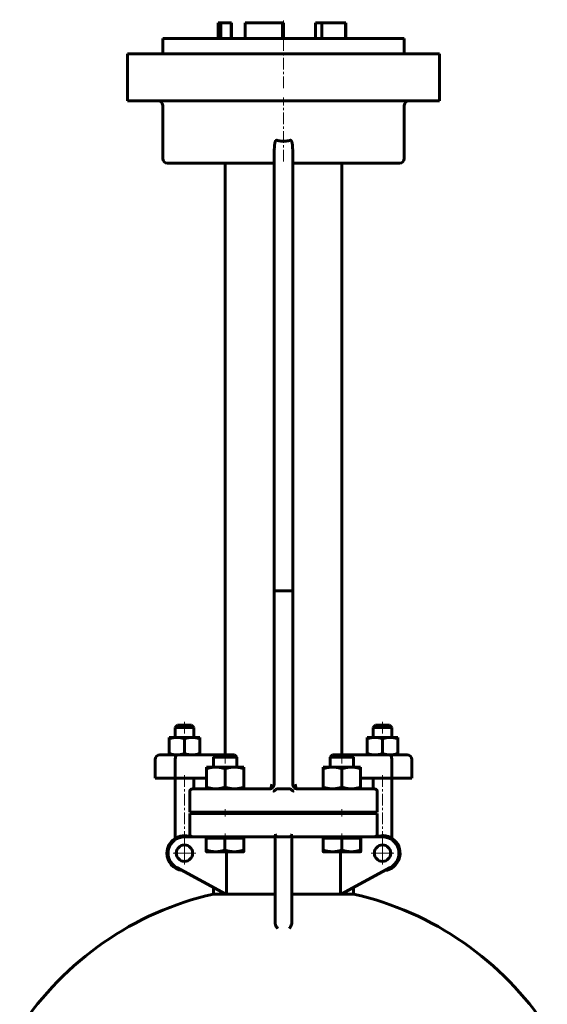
# Model space of a CAD drawing. Header units: millimetres. Extents: x -255 to 255, y -678 to 678.
# Tile 2 of 2: x -169 to 169, y 47 to 678. Entities that reach past the tile are written whole.
import ezdxf

# ---------------------------------------------------------------- set-up
doc = ezdxf.new("R2010")
doc.units = ezdxf.units.MM
doc.linetypes.add('K5LT_AXLED', pattern=[12, 7.5, -1.5, 1.5, -1.5])
doc.linetypes.add('K5LT_BASIC', pattern=[0])
doc.layers.add('Системный слой (1)', color=7, linetype='Continuous', true_color=0x6c6c6c)

# ---------------------------------------------------------------- blocks, each defined once
blk = doc.blocks.new('U0')
at = {"layer": 'Системный слой (1)', "color": 143, "linetype": 'K5LT_BASIC', "lineweight": 60, "true_color": 0x33acca}
for start, end in [(270, 323.04309), (323.04309, 0)]:
    blk.add_arc((-9, 188), 3, start, end, dxfattribs=at)
blk = doc.blocks.new('U1')
at = {"layer": 'Системный слой (1)', "color": 143, "linetype": 'K5LT_BASIC', "lineweight": 60, "true_color": 0x33acca}
for p, q in [((57.52, 185), (57.52, 191.75)), ((57.52, 169.25), (57.52, 170))]:
    blk.add_line(p, q, dxfattribs=at)
blk = doc.blocks.new('U3')
at = {"layer": 'Системный слой (1)', "color": 143, "linetype": 'K5LT_BASIC', "lineweight": 60, "true_color": 0x33acca}
for start, end in [(180, 236.85392), (236.85392, 255.77821), (255.77821, 270)]:
    blk.add_arc((9, 188), 3, start, end, dxfattribs=at)
blk = doc.blocks.new('U4')
at = {"layer": 'Системный слой (1)', "color": 143, "linetype": 'K5LT_BASIC', "lineweight": 60, "true_color": 0x33acca}
for p, q in [((-5.25, 117.49), (-36.55, 117.49)), ((36.55, 117.49), (5.25, 117.49))]:
    blk.add_line(p, q, dxfattribs=at)
blk = doc.blocks.new('U5')
at = {"layer": 'Системный слой (1)', "color": 143, "linetype": 'K5LT_BASIC', "lineweight": 60, "true_color": 0x33acca}
for p, q in [((-45, 185), (-9, 185)), ((-9, 185), (-9, 185)), ((-9, 185), (-9, 185)), ((-9, 185), (-8.92, 185))]:
    blk.add_line(p, q, dxfattribs=at)
blk = doc.blocks.new('U6')
at = {"layer": 'Системный слой (1)', "color": 143, "linetype": 'K5LT_BASIC', "lineweight": 60, "true_color": 0x33acca}
for p, q in [((-9, 185), (-9, 185)), ((-9, 185), (-8.99, 185)), ((-6.83, 185.93), (-6.83, 185.94))]:
    blk.add_line(p, q, dxfattribs=at)
blk = doc.blocks.new('U7')
at = {"layer": 'Системный слой (1)', "color": 143, "linetype": 'K5LT_BASIC', "lineweight": 60, "true_color": 0x33acca}
for p, q in [((7.49, 185.41), (6.83, 185.93)), ((8.23, 185.1), (7.49, 185.41)), ((9, 185), (8.23, 185.1)), ((9, 185), (9, 185))]:
    blk.add_line(p, q, dxfattribs=at)
blk = doc.blocks.new('U8')
at = {"layer": 'Системный слой (1)', "color": 143, "linetype": 'K5LT_BASIC', "lineweight": 60, "true_color": 0x33acca}
for p, q in [((9, 185), (8.92, 185)), ((45, 185), (9, 185)), ((9, 185), (9, 185))]:
    blk.add_line(p, q, dxfattribs=at)
blk = doc.blocks.new('U9')
at = {"layer": 'Системный слой (1)', "color": 143, "linetype": 'K5LT_BASIC', "lineweight": 60, "true_color": 0x33acca}
for p, q in [((-9, 185), (-8.58, 185.03)), ((-9, 185), (-9, 185)), ((-8.58, 185.03), (-8.17, 185.12)), ((-8.17, 185.12), (-7.78, 185.26))]:
    blk.add_line(p, q, dxfattribs=at)
blk = doc.blocks.new('U10')
at = {"layer": 'Системный слой (1)', "color": 143, "linetype": 'K5LT_BASIC', "lineweight": 60, "true_color": 0x33acca}
for start, end in [(102.83957, 146.69229), (33.30771, 77.16043)]:
    blk.add_arc((0, -79.95), 202.5, start, end, dxfattribs=at)
blk = doc.blocks.new('U11')
at = {"layer": 'Системный слой (1)', "color": 143, "linetype": 'K5LT_BASIC', "lineweight": 60, "true_color": 0x33acca}
for p, q in [((8.26, 185.09), (8.51, 185.04)), ((8.51, 185.04), (8.75, 185.01)), ((8.75, 185.01), (9, 185)), ((9, 185), (9, 185))]:
    blk.add_line(p, q, dxfattribs=at)
blk = doc.blocks.new('U14')
at = {"layer": 'Системный слой (1)', "color": 143, "linetype": 'K5LT_BASIC', "lineweight": 60, "true_color": 0x33acca}
for p, q in [((-57.52, 185), (-57.52, 191.75)), ((-57.52, 169.25), (-57.52, 170))]:
    blk.add_line(p, q, dxfattribs=at)
blk = doc.blocks.new('U15')
at = {"layer": 'Системный слой (1)', "color": 143, "linetype": 'K5LT_BASIC', "lineweight": 60, "true_color": 0x33acca}
for p, q in [((32.18, 206.75), (31.38, 206.75)), ((43.62, 206.75), (32.18, 206.75))]:
    blk.add_line(p, q, dxfattribs=at)
blk = doc.blocks.new('U16')
at = {"layer": 'Системный слой (1)', "color": 143, "linetype": 'K5LT_BASIC', "lineweight": 60, "true_color": 0x33acca}
for p, q in [((-42.82, 206.75), (-43.62, 206.75)), ((-31.38, 206.75), (-42.82, 206.75))]:
    blk.add_line(p, q, dxfattribs=at)
blk = doc.blocks.new('U23')
at = {"layer": 'Системный слой (1)', "color": 143, "linetype": 'K5LT_BASIC', "lineweight": 60, "true_color": 0x33acca}
for p, q in [((-25.47, 145.12), (-25.46, 145.72)), ((-25.5, 144.65), (-25.49, 144.77)), ((-25.5, 144.65), (-25.5, 144.65)), ((-25.49, 144.77), (-25.47, 145.12))]:
    blk.add_line(p, q, dxfattribs=at)
blk = doc.blocks.new('U25')
at = {"layer": 'Системный слой (1)', "color": 143, "linetype": 'K5LT_BASIC', "lineweight": 60, "true_color": 0x33acca}
for p, q in [((49.53, 145.12), (49.54, 145.72)), ((49.5, 144.65), (49.51, 144.77)), ((49.5, 144.65), (49.5, 144.65)), ((49.51, 144.77), (49.53, 145.12))]:
    blk.add_line(p, q, dxfattribs=at)
blk = doc.blocks.new('U39')
at = {"layer": 'Системный слой (1)', "color": 30, "linetype": 'K5LT_AXLED', "lineweight": 18, "true_color": 0xff8000}
for q in [(-63.52, 151), (-70.77, 143.75), (-56.27, 143.75), (-63.52, 136.5)]:
    blk.add_line((-63.52, 143.75), q, dxfattribs=at)
blk = doc.blocks.new('U45')
at = {"layer": 'Системный слой (1)', "color": 30, "linetype": 'K5LT_AXLED', "lineweight": 18, "true_color": 0xff8000}
for q in [(63.52, 151), (56.27, 143.75), (70.77, 143.75), (63.52, 136.5)]:
    blk.add_line((63.52, 143.75), q, dxfattribs=at)

msp = doc.modelspace()

# ---------------------------------------------------------------- linework, layer by layer
at = {"layer": 'Системный слой (1)', "color": 143, "linetype": 'K5LT_BASIC', "lineweight": 60, "true_color": 0x33acca}
for p, q in [((-42, 676.25), (-40.16, 676.25)), ((-42, 666.25), (-42, 676.25)), ((-40.16, 666.25), (-40.16, 676.25)), ((-40.16, 676.25), (-33.47, 676.25)), ((-33.47, 666.25), (-33.47, 676.25)), ((-33.47, 676.25), (-33.29, 676.25)), ((-33.29, 666.25), (-33.29, 676.25)), ((-24.69, 666.25), (-24.69, 676.25)), ((-24.69, 676.25), (-0.73, 676.25)), ((-0.73, 666.25), (-0.73, 676.25)), ((-0.73, 676.25), (-0.61, 676.25)), ((-0.61, 666.25), (-0.61, 676.25)), ((-0.61, 676.25), (0, 676.25)), ((0, 666.25), (0, 676.25)), ((20.57, 676.25), (24.69, 676.25)), ((20.57, 666.25), (20.57, 676.25)), ((24.69, 666.25), (24.69, 676.25)), ((24.69, 676.25), (39.71, 676.25)), ((39.71, 666.25), (39.71, 676.25)), ((39.71, 676.25), (39.94, 676.25)), ((39.94, 666.25), (39.94, 676.25)), ((-77.5, 656.25), (-77.5, 666.25)), ((-77.5, 666.25), (77.5, 666.25)), ((77.5, 656.25), (77.5, 666.25)), ((-100, 656.25), (-78, 656.25)), ((-100, 626.25), (-100, 656.25)), ((-78, 656.25), (78, 656.25)), ((78, 656.25), (100, 656.25)), ((100, 626.25), (100, 656.25)), ((-78, 626.25), (-100, 626.25)), ((-78, 626.25), (78, 626.25)), ((100, 626.25), (78, 626.25)), ((-77.5, 589.25), (-77.5, 623.25)), ((77.5, 589.25), (77.5, 623.25)), ((-6, 311.99), (-6, 587.61)), ((-5.92, 589.25), (-5.92, 592.8)), ((5.92, 589.25), (5.92, 592.8)), ((6, 311.99), (6, 587.61)), ((-74.5, 586.25), (-6, 586.25)), ((-37.5, 206.75), (-37.5, 586.25)), ((6, 586.25), (74.5, 586.25)), ((37.5, 206.75), (37.5, 586.25)), ((-6, 311.99), (-6, 188)), ((-4.5, 311.99), (-6, 311.99)), ((4.5, 311.99), (-4.5, 311.99)), ((6, 311.99), (4.5, 311.99)), ((6, 188), (6, 311.99)), ((-68.02, 225.88), (-69.52, 224.38)), ((-69.52, 224.38), (-57.52, 224.38)), ((-69.52, 218), (-69.52, 224.38)), ((-59.02, 225.88), (-68.02, 225.88)), ((-59.02, 225.88), (-57.52, 224.38)), ((-57.52, 218), (-57.52, 224.38)), ((59.02, 225.88), (57.52, 224.38)), ((57.52, 224.38), (69.52, 224.38)), ((57.52, 218), (57.52, 224.38)), ((68.02, 225.88), (59.02, 225.88)), ((68.02, 225.88), (69.52, 224.38)), ((69.52, 218), (69.52, 224.38)), ((-73.27, 218), (-68.39, 218)), ((-73.27, 217.13), (-73.27, 218)), ((-73.27, 217.13), (-73.27, 207.62)), ((-68.39, 218), (-58.64, 218)), ((-63.52, 217.13), (-63.52, 207.62)), ((-58.64, 218), (-53.77, 218)), ((-53.77, 218), (-53.77, 217.13)), ((-53.77, 217.13), (-53.77, 207.62)), ((53.77, 218), (53.77, 217.13)), ((58.64, 218), (53.77, 218)), ((53.77, 217.13), (53.77, 207.62)), ((68.39, 218), (58.64, 218)), ((63.52, 217.13), (63.52, 207.62)), ((73.27, 218), (68.39, 218)), ((73.27, 217.13), (73.27, 218)), ((73.27, 217.13), (73.27, 207.62)), ((-82.27, 191.75), (-82.27, 203.75)), ((-68.42, 206.75), (-79.27, 206.75)), ((-73.27, 206.75), (-73.27, 207.62)), ((-69.42, 191.75), (-69.42, 203.75)), ((-43.62, 206.75), (-68.42, 206.75)), ((-53.77, 207.62), (-53.77, 206.75)), ((-43.62, 206.75), (-45, 205.37)), ((-45, 198.95), (-45, 205.37)), ((-45, 205.37), (-44.02, 205.37)), ((-44.02, 205.37), (-30, 205.37)), ((-31.38, 206.75), (-30, 205.37)), ((-30, 198.95), (-30, 205.37)), ((31.38, 206.75), (30, 205.37)), ((30, 205.37), (30.98, 205.37)), ((30, 198.95), (30, 205.37)), ((30.98, 205.37), (45, 205.37)), ((68.42, 206.75), (43.62, 206.75)), ((43.62, 206.75), (45, 205.37)), ((45, 198.95), (45, 205.37)), ((53.77, 207.62), (53.77, 206.75)), ((79.27, 206.75), (68.42, 206.75)), ((69.42, 191.75), (69.42, 203.75)), ((73.27, 206.75), (73.27, 207.62)), ((82.27, 191.75), (82.27, 203.75)), ((-49.5, 197.88), (-49.5, 198.95)), ((-49.5, 198.95), (-43.5, 198.95)), ((-49.5, 197.88), (-49.5, 186.07)), ((-43.5, 198.95), (-31.5, 198.95)), ((-37.5, 197.88), (-37.5, 186.07)), ((-31.5, 198.95), (-25.5, 198.95)), ((-25.5, 198.95), (-25.5, 197.88)), ((-25.5, 197.88), (-25.5, 186.07)), ((25.5, 197.88), (25.5, 198.95)), ((25.5, 198.95), (31.5, 198.95)), ((25.5, 197.88), (25.5, 186.07)), ((31.5, 198.95), (43.5, 198.95)), ((37.5, 197.88), (37.5, 186.07)), ((43.5, 198.95), (49.5, 198.95)), ((49.5, 198.95), (49.5, 197.88)), ((49.5, 197.88), (49.5, 186.07)), ((-82.27, 191.75), (-69.42, 191.75)), ((-69.52, 153.27), (-69.52, 191.75)), ((-69.42, 191.75), (-49.5, 191.75)), ((49.5, 191.75), (69.42, 191.75)), ((69.42, 191.75), (82.27, 191.75)), ((69.52, 153.27), (69.52, 191.75)), ((-60, 170), (-60, 183.5)), ((-45, 185), (-58.5, 185)), ((-49.5, 185), (-49.5, 186.07)), ((-25.5, 186.07), (-25.5, 185)), ((-4.5, 185), (4.5, 185)), ((25.5, 185), (25.5, 186.07)), ((58.5, 185), (45, 185)), ((49.5, 186.07), (49.5, 185)), ((60, 170), (60, 183.5)), ((-60, 170), (-45, 170)), ((-45, 169.25), (-60, 169.25)), ((-60, 169.25), (-60, 155.75)), ((-45, 170), (45, 170)), ((-45, 169.25), (-45, 170)), ((45, 169.25), (-45, 169.25)), ((-30, 169.25), (-30, 170)), ((30, 169.25), (30, 170)), ((45, 170), (60, 170)), ((45, 169.25), (45, 170)), ((60, 169.25), (45, 169.25)), ((60, 155.75), (60, 169.25)), ((-58.5, 154.25), (-63.52, 154.25)), ((-58.5, 154.25), (-45, 154.25)), ((-49.54, 153.35), (-49.54, 145.72)), ((-49.54, 153.35), (-43.56, 153.35)), ((-49.5, 153.35), (-49.5, 154.25)), ((-45, 154.25), (-4.59, 154.25)), ((-43.56, 153.35), (-37.58, 153.35)), ((-37.58, 153.35), (-37.58, 145.72)), ((-37.58, 153.35), (-31.56, 153.35)), ((-31.56, 153.35), (-25.54, 153.35)), ((-25.54, 153.35), (-25.5, 153.35)), ((-25.54, 153.35), (-25.54, 145.72)), ((-25.5, 153.35), (-25.5, 154.25)), ((-25.5, 153.35), (-25.46, 153.35)), ((-25.46, 153.35), (-25.46, 145.72)), ((-5.25, 154.25), (-5.25, 142.33)), ((-3.75, 154.25), (3.75, 154.25)), ((4.59, 154.25), (45, 154.25)), ((5.25, 142.33), (5.25, 154.25)), ((25.46, 153.35), (25.46, 145.72)), ((25.46, 153.35), (31.44, 153.35)), ((25.5, 153.35), (25.5, 154.25)), ((31.44, 153.35), (37.42, 153.35)), ((37.42, 153.35), (37.42, 145.72)), ((37.42, 153.35), (43.44, 153.35)), ((43.44, 153.35), (49.46, 153.35)), ((45, 154.25), (58.5, 154.25)), ((49.46, 153.35), (49.46, 145.72)), ((49.46, 153.35), (49.5, 153.35)), ((63.52, 154.25), (49.5, 154.25)), ((49.5, 153.35), (49.5, 154.25)), ((49.5, 153.35), (49.54, 153.35)), ((49.54, 153.35), (49.54, 145.72)), ((-43.56, 144.65), (-49.5, 144.65)), ((-31.56, 144.65), (-43.56, 144.65)), ((-36.55, 144.65), (-36.55, 117.49)), ((-25.5, 144.65), (-31.56, 144.65)), ((-25.5, 144.65), (-25.5, 144.65)), ((-5.25, 142.33), (-5.25, 111.38)), ((5.25, 111.38), (5.25, 142.33)), ((31.44, 144.65), (25.5, 144.65)), ((43.44, 144.65), (31.44, 144.65)), ((36.55, 117.49), (36.55, 144.65)), ((49.5, 144.65), (43.44, 144.65)), ((49.5, 144.65), (49.5, 144.65)), ((-68.51, 134.51), (-36.91, 117.42)), ((36.91, 117.42), (68.51, 134.51)), ((-45, 117.49), (-45, 121.8)), ((45, 117.49), (45, 121.8)), ((-37.03, 117.49), (-45, 117.49)), ((45, 117.49), (37.03, 117.49)), ((-5.25, 112.12), (-5.25, 111.35)), ((-5.25, 111.38), (-5.25, 98.57)), ((5.25, 98.57), (5.25, 111.38))]:
    msp.add_line(p, q, dxfattribs=at)
at = {"layer": 'Системный слой (1)', "color": 30, "linetype": 'K5LT_AXLED', "lineweight": 18, "true_color": 0xff8000}
for p, q in [((0, 634.25), (0, 678.25)), ((0, 587.25), (0, 628.25)), ((-63.52, 227.88), (-63.52, 216)), ((63.52, 227.88), (63.52, 216)), ((-37.5, 208.75), (-37.5, 196.95)), ((37.5, 208.75), (37.5, 196.95)), ((-63.52, 193.75), (-63.52, 151.27)), ((63.52, 193.75), (63.52, 151.27)), ((-37.5, 172), (-37.5, 167.25)), ((37.5, 172), (37.5, 167.25)), ((-37.5, 156.25), (-37.5, 151.35)), ((37.5, 156.25), (37.5, 151.35))]:
    msp.add_line(p, q, dxfattribs=at)
at = {"layer": 'Системный слой (1)', "color": 143, "linetype": 'K5LT_BASIC', "lineweight": 60, "true_color": 0x33acca}
for centre in [(-63.52, 143.75), (63.52, 143.75)]:
    msp.add_circle(centre, 5.25, dxfattribs=at)
for centre, radius, start, end in [((-80.5, 623.25), 3, 0, 90), ((80.5, 623.25), 3, 90, 180), ((-74.5, 589.25), 3, 180, 270), ((74.5, 589.25), 3, 270, 0), ((-79.27, 203.75), 3, 90, 180), ((79.27, 203.75), 3, 0, 90), ((-58.5, 183.5), 1.5, 90, 180), ((58.5, 183.5), 1.5, 0, 90), ((-63.52, 143.75), 11.25, 68.96053, 180), ((-63.52, 143.75), 10.5, 90, 241.59236), ((-58.5, 155.75), 1.5, 180, 270), ((58.5, 155.75), 1.5, 270, 0), ((63.52, 143.75), 11.25, 277.36817, 111.03947), ((63.52, 143.75), 10.5, 298.40764, 90), ((-63.52, 143.75), 11.25, 180, 262.63183), ((0, -79.95), 200.79, 100.48815, 100.59161), ((0, -79.95), 200.79, 79.40839, 79.51185)]:
    msp.add_arc(centre, radius, start, end, dxfattribs=at)
for centre, major_axis, ratio, start_param, end_param in [((-9, 188), (0, 3), 0.5, 3.141593, 4.712389), ((-4.5, 179.23), (0, 5.77), 0.259844, 0, 0.412397), ((4.5, 179.23), (0, 5.77), 0.259844, 5.870788, 6.283185), ((9, 188), (0, -3), 0.5, 4.712389, 6.283185)]:
    msp.add_ellipse(centre, major_axis=major_axis, ratio=ratio, start_param=start_param, end_param=end_param, dxfattribs=at)
for points, knots in [([(-4.5, 600.92), (-4.53, 600.93), (-4.57, 600.93), (-4.63, 600.93), (-4.69, 600.91), (-4.75, 600.89), (-4.81, 600.85), (-4.87, 600.81), (-4.92, 600.76), (-4.96, 600.71), (-5.01, 600.65), (-5.05, 600.59), (-5.1, 600.51), (-5.16, 600.4), (-5.22, 600.27), (-5.27, 600.14), (-5.32, 600), (-5.37, 599.85), (-5.41, 599.7), (-5.45, 599.56), (-5.49, 599.41), (-5.53, 599.2), (-5.58, 598.94), (-5.64, 598.61), (-5.69, 598.23), (-5.74, 597.78), (-5.78, 597.37), (-5.81, 596.99), (-5.83, 596.68), (-5.84, 596.35), (-5.87, 595.87), (-5.89, 595.25), (-5.91, 594.47), (-5.92, 593.64), (-5.92, 593.08), (-5.92, 592.8)], [0, 0, 0, 0, 0.353275, 0.580756, 0.774064, 1.068423, 1.407079, 1.694935, 1.927197, 2.305179, 2.511658, 2.834943, 3.268786, 3.728106, 4.36207, 5.076628, 5.487159, 6.312457, 6.973253, 7.479501, 8.15918, 8.90825, 10.158808, 11.492896, 13.113956, 14.96396, 17.171141, 18.379701, 19.702331, 21.092339, 22.570977, 25.635331, 28.926407, 32.392366, 36, 36, 36, 36]), ([(4.5, 600.92), (4.04, 600.81), (3.25, 600.64), (2.16, 600.48), (1.31, 600.4), (0.54, 600.36), (-0.2, 600.35), (-0.95, 600.37), (-1.72, 600.43), (-2.58, 600.54), (-3.5, 600.69), (-4.17, 600.84), (-4.5, 600.92)], [0, 0, 0, 0, 2.050473, 3.462952, 4.713079, 5.713026, 6.767525, 7.858494, 8.96298, 10.073216, 11.543851, 13, 13, 13, 13]), ([(5.92, 592.8), (5.92, 593.06), (5.92, 593.58), (5.91, 594.35), (5.89, 595.1), (5.87, 595.7), (5.85, 596.17), (5.84, 596.51), (5.82, 596.83), (5.79, 597.15), (5.77, 597.44), (5.74, 597.73), (5.72, 597.99), (5.69, 598.25), (5.65, 598.49), (5.62, 598.72), (5.58, 598.93), (5.55, 599.13), (5.51, 599.31), (5.47, 599.47), (5.43, 599.63), (5.4, 599.77), (5.36, 599.9), (5.32, 600.02), (5.28, 600.12), (5.24, 600.22), (5.2, 600.31), (5.17, 600.38), (5.13, 600.45), (5.09, 600.53), (5.04, 600.6), (4.98, 600.69), (4.93, 600.75), (4.86, 600.81), (4.81, 600.86), (4.75, 600.89), (4.71, 600.91), (4.67, 600.92), (4.63, 600.93), (4.58, 600.93), (4.54, 600.93), (4.51, 600.92), (4.5, 600.92)], [0, 0, 0, 0, 3.975699, 7.840158, 11.575726, 15.156057, 16.911649, 18.602552, 20.242402, 21.793014, 23.306302, 24.719895, 26.071461, 27.336763, 28.577709, 29.730233, 30.818538, 31.802018, 32.744996, 33.588849, 34.373931, 35.082162, 35.771646, 36.398603, 36.981431, 37.492879, 37.977688, 38.395714, 38.77411, 39.100572, 39.690988, 40.152838, 40.66462, 40.919074, 41.501323, 41.700629, 41.942286, 42.133681, 42.368527, 42.578241, 42.839932, 43, 43, 43, 43]), ([(-5.92, 589.25), (-5.92, 589.19), (-5.92, 589.12), (-5.92, 589.01), (-5.93, 588.92), (-5.93, 588.81), (-5.94, 588.69), (-5.94, 588.59), (-5.95, 588.47), (-5.96, 588.32), (-5.98, 588.09), (-6, 587.85), (-6, 587.68), (-6, 587.61)], [0, 0, 0, 0, 1.190301, 1.721809, 2.555784, 3.652314, 4.519654, 5.429512, 6.094235, 7.560272, 9.108932, 11.932499, 14, 14, 14, 14]), ([(5.92, 589.25), (5.92, 589.19), (5.92, 589.12), (5.92, 589.01), (5.93, 588.92), (5.93, 588.81), (5.94, 588.69), (5.94, 588.59), (5.95, 588.47), (5.96, 588.32), (5.98, 588.09), (6, 587.85), (6, 587.68), (6, 587.61)], [0, 0, 0, 0, 1.190301, 1.721809, 2.555784, 3.652314, 4.519654, 5.429512, 6.094235, 7.560272, 9.108932, 11.932499, 14, 14, 14, 14]), ([(-68.42, 206.75), (-68.43, 206.75), (-68.43, 206.75), (-68.56, 206.75), (-68.69, 206.67), (-68.93, 206.36), (-69.04, 206.14), (-69.23, 205.58), (-69.3, 205.25), (-69.4, 204.53), (-69.42, 204.14), (-69.42, 203.75)], [-0.0013784, -0.0013784, -0.0013784, -0.0013784, 0, 0, 0.0794359, 0.0794359, 0.1575758, 0.1575758, 0.2356984, 0.2356984, 0.3138125, 0.3138125, 0.3138125, 0.3138125]), ([(68.42, 206.75), (68.43, 206.75), (68.43, 206.75), (68.56, 206.75), (68.69, 206.67), (68.93, 206.36), (69.04, 206.14), (69.23, 205.58), (69.3, 205.25), (69.4, 204.53), (69.42, 204.14), (69.42, 203.75)], [-0.6290035, -0.6290035, -0.6290035, -0.6290035, -0.6276251, -0.6276251, -0.5481892, -0.5481892, -0.4700493, -0.4700493, -0.3919267, -0.3919267, -0.3138125, -0.3138125, -0.3138125, -0.3138125]), ([(-6.6, 186.2), (-6.59, 186.21), (-6.58, 186.22), (-6.56, 186.26), (-6.54, 186.28), (-6.5, 186.34), (-6.48, 186.38), (-6.45, 186.42), (-6.44, 186.43), (-6.41, 186.48), (-6.39, 186.52), (-6.35, 186.6), (-6.32, 186.65), (-6.29, 186.72), (-6.28, 186.74), (-6.25, 186.81), (-6.23, 186.86), (-6.21, 186.91)], [0, 0, 0, 0, 0.710034, 0.710034, 1.775084, 1.775084, 3.550168, 3.550168, 4.047846, 4.047846, 5.755171, 5.755171, 7.960175, 7.960175, 8.895097, 8.895097, 11.025019, 11.025019, 11.025019, 11.025019]), ([(-6.55, 183.5), (-6.54, 183.5), (-6.53, 183.5), (-6.15, 183.62), (-5.86, 183.73), (-5.39, 184.11), (-5.23, 184.3), (-5.1, 184.52)], [-0.0014469, -0.0014469, -0.0014469, -0.0014469, 0, 0, 0.0778322, 0.0778322, 0.1350813, 0.1350813, 0.1350813, 0.1350813]), ([(-6.34, 186.61), (-6.33, 186.63), (-6.32, 186.66), (-6.29, 186.72), (-6.27, 186.76), (-6.25, 186.81), (-6.25, 186.81), (-6.24, 186.82), (-6.24, 186.83), (-6.23, 186.85), (-6.23, 186.86), (-6.22, 186.87), (-6.22, 186.88), (-6.21, 186.89), (-6.21, 186.9), (-6.21, 186.91), (-6.2, 186.92), (-6.2, 186.93), (-6.2, 186.94), (-6.19, 186.95), (-6.19, 186.95), (-6.19, 186.97), (-6.18, 186.98), (-6.17, 187), (-6.17, 187.02), (-6.16, 187.05), (-6.15, 187.07), (-6.14, 187.09)], [0.744579, 0.744579, 0.744579, 0.744579, 2.233737, 2.233737, 4.833737, 4.833737, 5.147545, 5.147545, 5.69581, 5.69581, 6.194233, 6.194233, 6.647345, 6.647345, 7.059264, 7.059264, 7.433737, 7.433737, 7.808209, 7.808209, 8.124403, 8.124403, 8.6303, 8.6303, 9.578857, 9.578857, 10.71451, 10.71451, 10.71451, 10.71451]), ([(5.1, 184.52), (5.14, 184.45), (5.19, 184.38), (5.35, 184.17), (5.5, 184.01), (5.94, 183.71), (6.19, 183.61), (6.53, 183.5), (6.54, 183.5), (6.55, 183.5)], [0, 0, 0, 0, 0.01607615, 0.01607615, 0.05316555, 0.05316555, 0.09439993, 0.09439993, 0.09525143, 0.09525143, 0.09525143, 0.09525143]), ([(6.39, 186.54), (6.39, 186.53), (6.4, 186.52), (6.41, 186.49), (6.42, 186.48), (6.45, 186.43), (6.46, 186.41), (6.52, 186.33), (6.55, 186.27), (6.64, 186.15), (6.7, 186.07), (6.79, 185.98), (6.81, 185.95), (6.87, 185.89), (6.92, 185.84), (6.99, 185.78), (7, 185.76), (7.04, 185.73), (7.06, 185.71), (7.11, 185.67), (7.15, 185.64), (7.25, 185.56), (7.3, 185.53), (7.36, 185.49)], [0, 0, 0, 0, 0.315358, 0.315358, 0.788396, 0.788396, 1.655631, 1.655631, 3.311263, 3.311263, 5.869856, 5.869856, 6.641895, 6.641895, 8.428448, 8.428448, 9.003545, 9.003545, 9.654829, 9.654829, 10.987041, 10.987041, 12.792965, 12.792965, 12.792965, 12.792965]), ([(-5.25, 155.75), (-5.25, 155.7), (-5.25, 155.66), (-5.23, 155.45), (-5.19, 155.3), (-5.06, 154.97), (-4.96, 154.81), (-4.75, 154.55), (-4.65, 154.44), (-4.56, 154.33), (-4.54, 154.3), (-4.54, 154.26), (-4.55, 154.25), (-4.59, 154.25)], [-0.4314946, -0.4314946, -0.4314946, -0.4314946, -0.422498, -0.422498, -0.391578, -0.391578, -0.3488742, -0.3488742, -0.3024641, -0.3024641, -0.2787931, -0.2787931, -0.2556335, -0.2556335, -0.2556335, -0.2556335]), ([(-3.75, 154.25), (-3.93, 154.25), (-4.15, 154.29), (-4.49, 154.44), (-4.68, 154.56), (-4.94, 154.82), (-5.06, 155.01), (-5.21, 155.35), (-5.25, 155.57), (-5.25, 155.75)], [0.2971296, 0.2971296, 0.2971296, 0.2971296, 0.334069, 0.334069, 0.3711512, 0.3711512, 0.4083893, 0.4083893, 0.4450415, 0.4450415, 0.4450415, 0.4450415]), ([(5.25, 155.75), (5.25, 155.57), (5.21, 155.35), (5.06, 155.01), (4.94, 154.82), (4.68, 154.56), (4.49, 154.44), (4.15, 154.29), (3.93, 154.25), (3.75, 154.25)], [0.1492178, 0.1492178, 0.1492178, 0.1492178, 0.1858699, 0.1858699, 0.223108, 0.223108, 0.2601903, 0.2601903, 0.2971296, 0.2971296, 0.2971296, 0.2971296]), ([(4.59, 154.25), (4.57, 154.25), (4.56, 154.25), (4.53, 154.27), (4.54, 154.29), (4.58, 154.37), (4.65, 154.43), (4.8, 154.61), (4.92, 154.75), (5.09, 155.04), (5.15, 155.18), (5.23, 155.46), (5.25, 155.59), (5.25, 155.74), (5.25, 155.74), (5.25, 155.75)], [-0.8870819, -0.8870819, -0.8870819, -0.8870819, -0.8767057, -0.8767057, -0.860576, -0.860576, -0.8339602, -0.8339602, -0.7974631, -0.7974631, -0.7712915, -0.7712915, -0.7484557, -0.7484557, -0.7475918, -0.7475918, -0.7475918, -0.7475918]), ([(-3.78, 95.42), (-3.78, 95.42), (-3.78, 95.42), (-4.17, 96), (-4.56, 96.58), (-5.07, 97.61), (-5.25, 98.1), (-5.25, 98.57)], [-0.0014005, -0.0014005, -0.0014005, -0.0014005, 0, 0, 0.2459687, 0.2459687, 0.4480214, 0.4480214, 0.4480214, 0.4480214]), ([(5.25, 98.57), (5.25, 98.22), (5.15, 97.86), (4.7, 96.78), (4.18, 96.02), (3.78, 95.42), (3.78, 95.42), (3.78, 95.42)], [0, 0, 0, 0, 0.1494109, 0.1494109, 0.4585598, 0.4585598, 0.4602639, 0.4602639, 0.4602639, 0.4602639])]:
    msp.add_open_spline(points, degree=3, knots=knots, dxfattribs=at)
for points, weights in [([(-68.39, 218), (-70.65, 218), (-73.27, 217.13)], [1, 1.0379548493, 1]), ([(-63.52, 217.13), (-66.13, 218), (-68.39, 218)], [1, 1.0379548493, 1]), ([(-58.64, 218), (-60.9, 218), (-63.52, 217.13)], [1, 1.0379548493, 1]), ([(-53.77, 217.13), (-56.38, 218), (-58.64, 218)], [1, 1.0379548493, 1]), ([(53.77, 217.13), (56.38, 218), (58.64, 218)], [1, 1.0379548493, 1]), ([(58.64, 218), (60.9, 218), (63.52, 217.13)], [1, 1.0379548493, 1]), ([(63.52, 217.13), (66.13, 218), (68.39, 218)], [1, 1.0379548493, 1]), ([(68.39, 218), (70.65, 218), (73.27, 217.13)], [1, 1.0379548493, 1]), ([(-73.27, 207.62), (-70.65, 206.75), (-68.39, 206.75)], [1, 1.0379548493, 1]), ([(-68.39, 206.75), (-66.13, 206.75), (-63.52, 207.62)], [1, 1.0379548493, 1]), ([(-63.52, 207.62), (-60.9, 206.75), (-58.64, 206.75)], [1, 1.0379548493, 1]), ([(-58.64, 206.75), (-56.38, 206.75), (-53.77, 207.62)], [1, 1.0379548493, 1]), ([(58.64, 206.75), (56.38, 206.75), (53.77, 207.62)], [1, 1.0379548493, 1]), ([(63.52, 207.62), (60.9, 206.75), (58.64, 206.75)], [1, 1.0379548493, 1]), ([(68.39, 206.75), (66.13, 206.75), (63.52, 207.62)], [1, 1.0379548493, 1]), ([(73.27, 207.62), (70.65, 206.75), (68.39, 206.75)], [1, 1.0379548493, 1]), ([(-43.5, 198.95), (-46.28, 198.95), (-49.5, 197.88)], [1, 1.0379548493, 1]), ([(-37.5, 197.88), (-40.72, 198.95), (-43.5, 198.95)], [1, 1.0379548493, 1]), ([(-31.5, 198.95), (-34.28, 198.95), (-37.5, 197.88)], [1, 1.0379548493, 1]), ([(-25.5, 197.88), (-28.72, 198.95), (-31.5, 198.95)], [1, 1.0379548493, 1]), ([(31.5, 198.95), (28.72, 198.95), (25.5, 197.88)], [1, 1.0379548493, 1]), ([(37.5, 197.88), (34.28, 198.95), (31.5, 198.95)], [1, 1.0379548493, 1]), ([(43.5, 198.95), (40.72, 198.95), (37.5, 197.88)], [1, 1.0379548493, 1]), ([(49.5, 197.88), (46.28, 198.95), (43.5, 198.95)], [1, 1.0379548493, 1]), ([(-49.5, 186.07), (-46.28, 185), (-43.5, 185)], [1, 1.0379548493, 1]), ([(-43.5, 185), (-40.72, 185), (-37.5, 186.07)], [1, 1.0379548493, 1]), ([(-37.5, 186.07), (-34.28, 185), (-31.5, 185)], [1, 1.0379548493, 1]), ([(-31.5, 185), (-28.72, 185), (-25.5, 186.07)], [1, 1.0379548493, 1]), ([(25.5, 186.07), (28.72, 185), (31.5, 185)], [1, 1.0379548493, 1]), ([(31.5, 185), (34.28, 185), (37.5, 186.07)], [1, 1.0379548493, 1]), ([(37.5, 186.07), (40.72, 185), (43.5, 185)], [1, 1.0379548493, 1]), ([(43.5, 185), (46.28, 185), (49.5, 186.07)], [1, 1.0379548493, 1]), ([(-49.54, 145.72), (-46.34, 144.65), (-43.56, 144.65)], [1, 1.0379548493, 1]), ([(-49.5, 144.65), (-49.52, 144.66), (-49.54, 145.72)], [1.00081319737, 1.03754379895, 1]), ([(-43.56, 144.65), (-40.79, 144.65), (-37.58, 145.72)], [1, 1.0379548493, 1]), ([(-37.58, 145.72), (-34.36, 144.65), (-31.56, 144.65)], [1, 1.0379548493, 1]), ([(-31.56, 144.65), (-28.77, 144.65), (-25.54, 145.72)], [1, 1.0379548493, 1]), ([(-25.54, 145.72), (-25.52, 144.65), (-25.5, 144.65)], [1, 1.0379548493, 1]), ([(25.46, 145.72), (28.66, 144.65), (31.44, 144.65)], [1, 1.0379548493, 1]), ([(25.5, 144.65), (25.48, 144.66), (25.46, 145.72)], [1.00081319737, 1.03754379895, 1]), ([(31.44, 144.65), (34.21, 144.65), (37.42, 145.72)], [1, 1.0379548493, 1]), ([(37.42, 145.72), (40.64, 144.65), (43.44, 144.65)], [1, 1.0379548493, 1]), ([(43.44, 144.65), (46.23, 144.65), (49.46, 145.72)], [1, 1.0379548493, 1]), ([(49.46, 145.72), (49.48, 144.65), (49.5, 144.65)], [1, 1.0379548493, 1])]:
    msp.add_rational_spline(points, weights, degree=2, dxfattribs=at)

# ---------------------------------------------------------------- block references
at = {"layer": 'Системный слой (1)'}
for name in ['U16', 'U15', 'U14', 'U1', 'U5', 'U0', 'U6', 'U9', 'U3', 'U7', 'U11', 'U8', 'U39', 'U23', 'U25', 'U45', 'U10', 'U4']:
    msp.add_blockref(name, (0, 0), dxfattribs=at)

doc.saveas('drawing.dxf')
